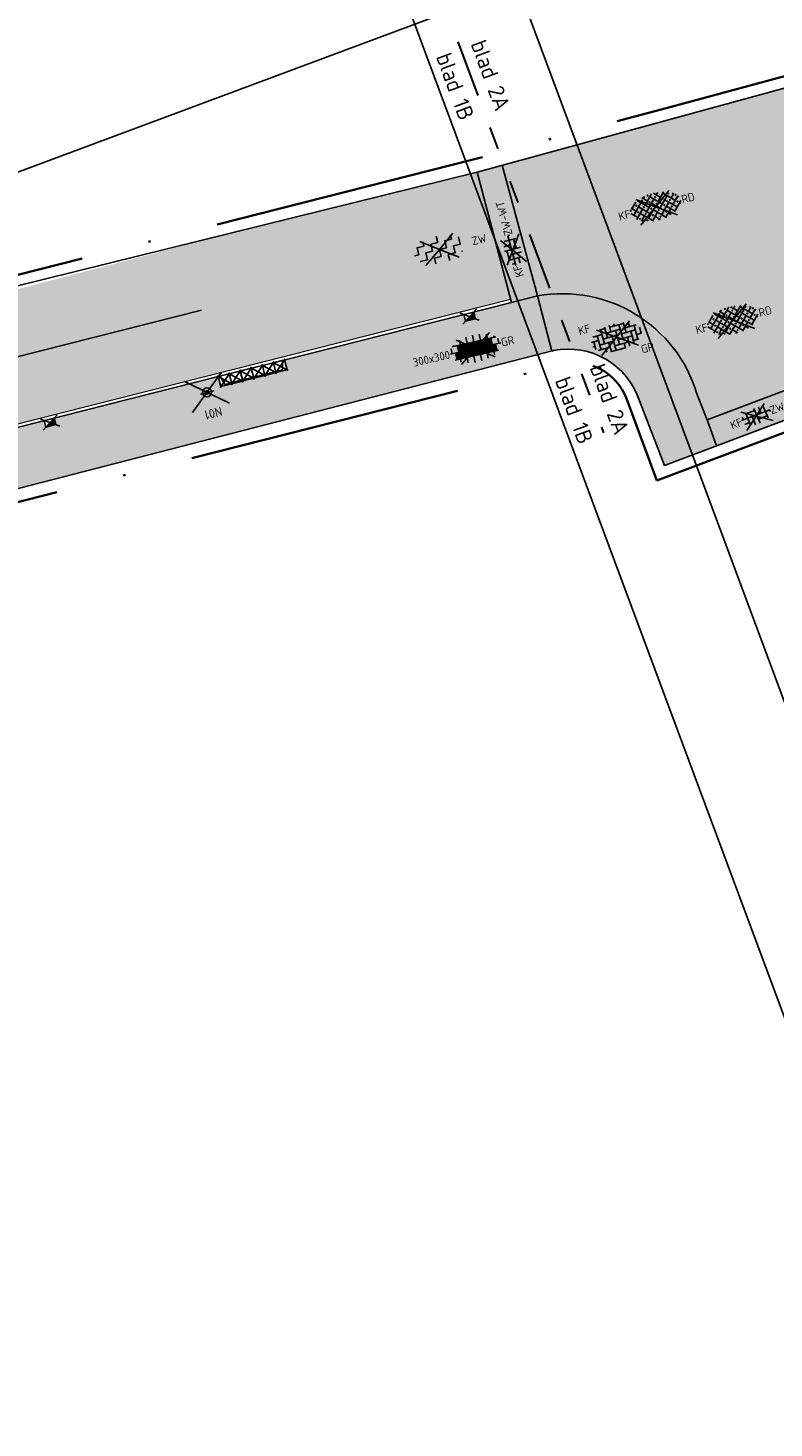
# Model space of a CAD drawing. Header units: metres. Extents: x 132493 to 135358, y 502695 to 503216.
# Tile 23 of 37: x 132799 to 132831, y 502888 to 502950. Entities that reach past the tile are written whole.
import ezdxf
from ezdxf.enums import TextEntityAlignment as Align

# ---------------------------------------------------------------- set-up
doc = ezdxf.new("R2010")
doc.units = ezdxf.units.M
doc.linetypes.add('AL-TEKENBLADGRENS', pattern=[11.5, 2.5, -1.5, 1, -1.5, 1, -1.5, 2.5])
doc.linetypes.add('XX-PROJECTGRENS', pattern=[18, 12, -3, 0, -3])
doc.layers.get('Defpoints').update_dxf_attribs({"color": 3})
for name, color, linetype, lineweight, plot in [('ARC- frezen asfalt zwart', 174, 'Continuous', 35, False), ('ARC-opbreken bss kf bv taludmarkering', 140, 'Continuous', 20, False), ('ARC-opbreken sbs kf kv rood', 40, 'Continuous', 20, False)]:
    doc.layers.add(name, color=color, linetype=linetype, lineweight=lineweight, plot=plot)
doc.layers.add('ARC-opbreken betontegel 300x300 lv', color=51, linetype='Continuous', plot=False)
doc.layers.add('ARC-opbreken bss kf ev grijs', color=30, linetype='Continuous', plot=False)
for name, color, linetype, lineweight in [('B-WE-VH-KANTVERHARDING-G', 2, 'Continuous', 25), ('N-WE-KG-GRENS_WERKGRENS-G', 5, 'XX-PROJECTGRENS', 35), ('V-WE-IE-MEUBILAIR_WEGMEUBILAIR-S', 7, 'Continuous', 25), ('V-WE-RI-KOLK-S', 7, 'Continuous', 25), ('V-WE-VH-GOOT_TEGEL-G', 170, 'Continuous', 18), ('V-WE-VH-KANTOPSLUITING_ELEMENT_INRIT-S', 2, 'Continuous', 25), ('V-WE-VH-KANTOPSLUITING_OPSLUITBAND_60X150-G', 32, 'VH-OPSLUITBAND_60X150-V', 25), ('V-WE-VH-KANTOPSLUITING_TROTTOIRBAND_130 150-G', 210, 'VH-TROTTOIRBAND_130-150-V', 25), ('V-WE-VH-VERHARDING_ASFALT-S', 2, 'Continuous', 25), ('V-WE-VH-VERHARDING_BETONSTRAATSTEEN-S', 2, 'Continuous', 25), ('V-WE-VH-VERHARDING_BETONSTRAATSTEEN_ELLEBOOG-S', 2, 'Continuous', 25), ('V-WE-VH-VERHARDING_STRAATBAKSTEEN_KEPER-S', 2, 'Continuous', 25), ('V-WE-VH-VERHARDING_TEGEL-S', 2, 'Continuous', 25), ('X-XX-AL-TEKENBLADGRENS-GD', 7, 'AL-TEKENBLADGRENS', 30), ('X-XX-AL-TEKENBLADGRENS-T35', 2, 'Continuous', 35)]:
    doc.layers.add(name, color=color, linetype=linetype, lineweight=lineweight)
doc.styles.add('NLCS-ISO', font='NLCS-ISO.ttf')
doc.styles.add('NLCS-ISO-M200-T35', font='NLCS-ISO.ttf', dxfattribs={"height": 0.7000000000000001})
doc.linetypes.add('VH-OPSLUITBAND_60X150-V', pattern='A,4,-2,2,-2,2,[24,NLCS.SHX,S=1,R=0,X=0,Y=0],2,-2,2,-2', length=20)
doc.linetypes.add('VH-TROTTOIRBAND_130-150-V', pattern='A,2.5,[24,NLCS.SHX,S=1,R=0,X=0,Y=0],2.5,-2,2,-2,2,-2', length=15)

# ---------------------------------------------------------------- blocks, each defined once
blk = doc.blocks.new('V-SVH-ASFALT_FREESVAK-SO')
at = {"ltscale": 0.1}
for p, q in [((-0.02678365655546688, 0.009966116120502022), (-3.797807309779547, -2.704964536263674)), ((-0.02678365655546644, 0.009966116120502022), (-3.772154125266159, 2.706427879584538)), ((-0.02678365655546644, 0.009966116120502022), (3.71858681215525, 2.706427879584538)), ((-0.026783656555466, 0.009966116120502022), (3.74423999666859, -2.704964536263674))]:
    blk.add_line(p, q, dxfattribs=at)
at = {"flags": 128}
for points in [[(-3.124999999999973, 2.498892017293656), (-3.125, 1.5625), (-4.687500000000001, 1.5625), (-4.687499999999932, 0), (-5.650000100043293, 0)], [(-2.943449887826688e-07, 3), (6.989964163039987e-14, 1.5625), (-1.5625, 1.5625), (-1.562499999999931, 0), (-3.125, 0), (-3.124999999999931, -1.5625), (-4.687499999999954, -1.5625), (-4.687499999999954, -1.5625), (-4.687499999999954, -1.672369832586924)], [(3.125000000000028, 2.497405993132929), (3.125000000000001, 1.5625), (1.5625, 1.5625), (1.562500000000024, 0), (0, 0), (6.989964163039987e-14, -1.5625), (-1.562499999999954, -1.5625), (-1.562499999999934, -2.881821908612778)], [(4.821866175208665, 1.5625), (4.687500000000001, 1.5625), (4.68750000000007, 0), (3.125000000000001, 0), (3.125000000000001, -1.5625), (1.5625, -1.5625), (1.562500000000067, -2.882459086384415)], [(4.821866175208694, -1.5625), (4.687500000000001, -1.5625), (4.68750000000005, -1.673827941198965)]]:
    blk.add_lwpolyline(points, dxfattribs=at)
at = {"style": 'NLCS-ISO'}
blk.add_attdef('KLEUR', text='', height=1.800000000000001, dxfattribs=at).set_placement((7.299061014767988, -0.02440218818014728), align=Align.MIDDLE_LEFT)
blk = doc.blocks.new('V-SIE-WEG_VERKEERSBORD_PAAL')
at = {"color": 0}
for p, q in [((-0.8357470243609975, -0.7012750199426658), (0.8357470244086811, 0.7012750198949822)), ((0.8357470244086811, -0.7012750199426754), (-0.8357470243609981, 0.7012750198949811))]:
    blk.add_line(p, q, dxfattribs=at)
blk.add_line((-0.2999998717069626, 0.0002770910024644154), (0.2999998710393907, -0.0002770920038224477))
for radius in [0.1999999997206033, 0.07454196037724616]:
    blk.add_circle((2.384185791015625e-11, -2.384185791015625e-11), radius)
at = {"style": 'NLCS-ISO'}
blk.add_attdef('VERKEERSBORD', (0.2003657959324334, 0.2017319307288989), '', height=0.3999999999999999, dxfattribs=at)
blk = doc.blocks.new('V-SVH-TEGEL_300X300_DIK_LINT-SO')
h = blk.add_hatch(color=254)
h.dxf.hatch_style = 1
h.paths.add_polyline_path([(-3, 0), (-4.5, 8.881784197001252e-16), (-4.500000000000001, -1.5), (-3.000000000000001, -1.5)])
h = blk.add_hatch(color=254)
h.dxf.hatch_style = 1
h.paths.add_polyline_path([(-2.25, 1.5), (-3.75, 1.5), (-3.75, 8.881784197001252e-16), (-3, 0), (-2.25, 0)])
h = blk.add_hatch(color=254)
h.dxf.hatch_style = 1
h.paths.add_polyline_path([(-1.5, 0), (-3, 0), (-3.000000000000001, -1.5), (-1.5, -1.5)])
h = blk.add_hatch(color=254)
h.dxf.hatch_style = 1
h.paths.add_polyline_path([(-0.75, 1.5), (-2.25, 1.5), (-2.25, 0), (-1.5, 0), (-0.7499999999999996, 0)])
h = blk.add_hatch(color=254)
h.dxf.hatch_style = 1
h.paths.add_polyline_path([(0, 0), (-1.5, 0), (-1.5, -1.5), (0, -1.5)])
h = blk.add_hatch(color=254)
h.dxf.hatch_style = 1
h.paths.add_polyline_path([(0.75, 1.5), (-0.7500000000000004, 1.5), (-0.7499999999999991, 0), (0, 0), (0.75, 0)])
h = blk.add_hatch(color=254)
h.dxf.hatch_style = 1
h.paths.add_polyline_path([(1.5, 0), (0, 0), (0, -1.5), (1.5, -1.500000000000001)])
h = blk.add_hatch(color=254)
h.dxf.hatch_style = 1
h.paths.add_polyline_path([(2.25, 1.499999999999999), (0.75, 1.5), (0.7500000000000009, 0), (1.5, 0), (2.249999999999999, 0)])
h = blk.add_hatch(color=254)
h.dxf.hatch_style = 1
h.paths.add_polyline_path([(2.999999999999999, -8.881784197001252e-16), (1.500000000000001, 0), (1.500000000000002, -1.500000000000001), (2.999999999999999, -1.500000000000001)])
h = blk.add_hatch(color=254)
h.dxf.hatch_style = 1
h.paths.add_polyline_path([(3.749999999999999, 1.5), (2.25, 1.5), (2.249999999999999, 0), (2.999999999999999, -8.881784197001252e-16), (3.749999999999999, -8.881784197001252e-16)])
h = blk.add_hatch(color=254)
h.dxf.hatch_style = 1
h.paths.add_polyline_path([(4.5, -8.881784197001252e-16), (2.999999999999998, 0), (2.999999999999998, -1.500000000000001), (4.499999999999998, -1.500000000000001)])
for p, q in [((-5.658165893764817, 8.881784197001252e-16), (5.658165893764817, -8.881784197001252e-16)), ((-5.25, 1.108649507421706), (-5.25, -4.440892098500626e-15)), ((-4.885117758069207, 1.500000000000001), (4.885117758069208, 1.499999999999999)), ((-4.5, 1.802158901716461), (-4.5, 1.499999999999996)), ((-3.75, 1.499999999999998), (-3.75, -1.77635683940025e-15)), ((-3, 2.520600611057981), (-3, 1.499999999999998)), ((-2.25, 1.5), (-2.25, 0)), ((-1.5, 2.866499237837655), (-1.5, 1.5)), ((-1.5, 0), (-1.5, -1.5)), ((-0.7499999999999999, 1.500000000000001), (-0.7500000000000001, 8.881784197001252e-16)), ((5.460890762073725e-16, 2.972868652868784), (2.755364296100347e-16, 1.5)), ((0, 8.881784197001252e-16), (-2.755364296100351e-16, -1.5)), ((0.7500000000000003, 1.5), (0.7500000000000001, 0)), ((1.500000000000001, 2.866499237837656), (1.5, 1.499999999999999)), ((2.25, 1.5), (2.25, 8.881784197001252e-16)), ((2.999999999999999, 2.520600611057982), (2.999999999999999, 1.499999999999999)), ((3.749999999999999, 1.5), (3.749999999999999, 8.881784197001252e-16)), ((4.499999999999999, 1.802158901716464), (4.499999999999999, 1.499999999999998)), ((5.249999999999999, 1.10864950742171), (5.249999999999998, 0)), ((-4.885117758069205, -1.5), (4.885117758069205, -1.500000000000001)), ((-4.5, -4.440892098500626e-15), (-4.500000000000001, -1.500000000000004)), ((-3.750000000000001, -1.500000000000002), (-3.750000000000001, -2.226181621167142)), ((-3, -1.77635683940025e-15), (-3.000000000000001, -1.500000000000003)), ((-2.25, -1.5), (-2.25, -2.727710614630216)), ((-0.7500000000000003, -1.499999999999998), (-0.7500000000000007, -2.946636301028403)), ((0.7499999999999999, -1.500000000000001), (0.7499999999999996, -2.946636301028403)), ((1.5, -1.77635683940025e-15), (1.5, -1.500000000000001)), ((2.25, -1.5), (2.25, -2.727710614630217)), ((2.999999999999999, -1.77635683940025e-15), (2.999999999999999, -1.500000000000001)), ((3.749999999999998, -1.5), (3.749999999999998, -2.226181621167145)), ((4.499999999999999, -1.77635683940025e-15), (4.499999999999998, -1.500000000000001))]:
    blk.add_line(p, q)
at = {"ltscale": 0.1}
for p, q in [((-4.440892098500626e-16, 1.047772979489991e-15), (-3.77102365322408, -2.714930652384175)), ((0, 1.047772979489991e-15), (-3.745370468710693, 2.696461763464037)), ((0, 8.881784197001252e-16), (3.745370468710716, 2.696461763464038)), ((4.440892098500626e-16, 8.881784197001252e-16), (3.771023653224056, -2.714930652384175))]:
    blk.add_line(p, q, dxfattribs=at)
at = {"style": 'NLCS-ISO'}
blk.add_attdef('FORMAAT', text='', height=1.8, dxfattribs=at).set_placement((-5.758165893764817, 8.881784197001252e-16), align=Align.MIDDLE_RIGHT)
blk.add_attdef('KLEUR', text='', height=1.8, dxfattribs=at).set_placement((5.758165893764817, -8.881784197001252e-16), align=Align.MIDDLE_LEFT)
at = {"style": 'NLCS-ISO', "flags": 1}
blk.add_attdef('FUNCTIE', text='', height=1.8, dxfattribs=at).set_placement((0.1159930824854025, -3.584775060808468), align=Align.MIDDLE_CENTER)
blk = doc.blocks.new('V-SVH-INRITELEMENT_130 150_180X450X500_LINKS')
for p, q in [((-0.54, 0.49), (0.04000000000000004, -0.04)), ((0.04, 0.49), (-0.54, -0.03999999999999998)), ((-0.3, 0.4000000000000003), (-0.405263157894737, 0)), ((0, 0.4000000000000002), (-0.3, 0.4000000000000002))]:
    blk.add_line(p, q)
blk.add_lwpolyline([(-0.5, 0), (0, 0), (0, 0.45), (-0.5, 0.45)], close=True)
blk = doc.blocks.new('V-SVH-INRITELEMENT_130 150_180X450X500_MIDDEN')
for p, q in [((-0.04, 0.4900000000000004), (0.54, -0.04000000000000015)), ((0.54, 0.4900000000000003), (-0.04, -0.04)), ((0, 0.4000000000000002), (0.5, 0.4000000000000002))]:
    blk.add_line(p, q)
blk.add_lwpolyline([(0, 0), (0, 0.4500000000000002), (0.5, 0.4500000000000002), (0.5, 0)], close=True)
blk = doc.blocks.new('V-SVH-INRITELEMENT_130 150_180X450X500_RECHTS')
for p, q in [((-0.04, 0.49), (0.54, -0.04000000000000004)), ((0.54, 0.49), (-0.04, -0.03999999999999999)), ((0, 0.4000000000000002), (0.3, 0.4000000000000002)), ((0.3, 0.4000000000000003), (0.405263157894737, 0))]:
    blk.add_line(p, q)
blk.add_lwpolyline([(0, 0), (0, 0.45), (0.5, 0.45), (0.5, 0)], close=True)
blk = doc.blocks.new('V-SRI-KOLK_TROTTOIR-SO')
blk.add_hatch(color=256).paths.add_polyline_path([(1.12499999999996, 0.7499999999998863), (-1.124999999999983, 0.7499999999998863), (-1.124999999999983, -0.7499999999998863)])
at = {"ltscale": 0.1}
for p, q in [((-1.875000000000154, 1.25), (1.875000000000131, -1.25)), ((1.875000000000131, 1.25), (-1.875000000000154, -1.25))]:
    blk.add_line(p, q, dxfattribs=at)
blk.add_line((-1.124999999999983, -0.7499999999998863), (1.12499999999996, 0.7499999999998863))
at = {"flags": 128}
blk.add_lwpolyline([(-1.124999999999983, -0.7499999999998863), (1.12499999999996, -0.7499999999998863), (1.12499999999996, 0.7499999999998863), (-1.124999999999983, 0.7499999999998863)], close=True, dxfattribs=at)
blk = doc.blocks.new('V-SVH-BSS_KEIFORMAAT_ELLEBOOG-SO')
at = {"ltscale": 0.1}
for p, q in [((-5.610382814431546, 0.3855414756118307), (-3.971609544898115, 0.3855414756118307)), ((-5.02160954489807, 0.3855414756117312), (-5.02160954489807, -1.36993364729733)), ((-4.954776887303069, 1.435541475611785), (-2.92160954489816, 1.435541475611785)), ((0, 0), (-4.171838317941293, -3.003495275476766)), ((-3.971609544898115, 1.435541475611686), (-3.971609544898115, -1.71445852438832)), ((4.440892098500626e-16, 0), (-3.727942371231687, 2.683914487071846)), ((-3.104154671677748, 2.485541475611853), (-1.871609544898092, 2.485541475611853)), ((-2.92160954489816, 2.48554147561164), (-2.92160954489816, -0.6644585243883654)), ((-2.92160954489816, 0.3855414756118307), (0.2283904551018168, 0.3855414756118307)), ((-1.871609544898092, 2.805519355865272), (-1.871609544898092, 0.3855414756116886)), ((-1.871609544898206, 1.435541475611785), (1.278390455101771, 1.435541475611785)), ((-0.8216095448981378, 2.941359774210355), (-0.8216095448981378, 1.435541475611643)), ((-0.8216095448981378, 2.485541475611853), (2.32839045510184, 2.485541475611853)), ((-0.8216095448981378, 0.385541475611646), (-0.8216095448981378, -2.76445852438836)), ((4.440892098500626e-16, -1.665334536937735e-16), (3.727942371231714, 2.683914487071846)), ((0.2283904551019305, 2.970445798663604), (0.2283904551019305, 2.485541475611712)), ((0.2283904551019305, 1.435541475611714), (0.2283904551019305, -1.714458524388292)), ((1.278390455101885, 2.485541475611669), (1.278390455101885, -0.664458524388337)), ((1.278390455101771, 0.3855414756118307), (4.428390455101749, 0.3855414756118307)), ((2.32839045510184, 2.709488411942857), (2.32839045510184, 0.3855414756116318)), ((2.328390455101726, 1.435541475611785), (4.954776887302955, 1.435541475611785)), ((3.378390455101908, 2.384775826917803), (3.378390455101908, 1.4355414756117)), ((3.378390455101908, 0.3855414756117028), (3.378390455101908, -2.384775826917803)), ((4.428390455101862, 1.435541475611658), (4.428390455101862, -1.714458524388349)), ((5.47839045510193, 0.7434310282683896), (5.47839045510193, -0.6644585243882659)), ((5.478390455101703, 0.3855414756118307), (5.610382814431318, 0.3855414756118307)), ((-5.515026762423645, -0.6644585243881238), (-5.02160954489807, -0.6644585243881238)), ((-4.622465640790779, -1.714458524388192), (-1.871609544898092, -1.714458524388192)), ((-3.971609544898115, -0.6644585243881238), (-0.8216095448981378, -0.6644585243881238)), ((-2.92160954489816, -1.714458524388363), (-2.92160954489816, -2.545893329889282)), ((-1.871609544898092, -0.6644585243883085), (-1.871609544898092, -2.805519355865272)), ((-1.871609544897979, -2.764458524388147), (1.278390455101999, -2.764458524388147)), ((-0.8216095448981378, -1.714458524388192), (2.32839045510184, -1.714458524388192)), ((8.881784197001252e-16, -1.665334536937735e-16), (4.171838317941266, -3.003495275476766)), ((0.2283904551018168, -0.6644585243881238), (3.378390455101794, -0.6644585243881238)), ((0.2283904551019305, -2.764458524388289), (0.2283904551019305, -2.970445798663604)), ((1.278390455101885, -1.714458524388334), (1.278390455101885, -2.895995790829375)), ((2.32839045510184, -0.6644585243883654), (2.32839045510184, -2.709488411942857)), ((3.378390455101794, -1.714458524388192), (4.622465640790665, -1.714458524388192)), ((4.428390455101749, -0.6644585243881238), (5.515026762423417, -0.6644585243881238))]:
    blk.add_line(p, q, dxfattribs=at)
at = {"style": 'NLCS-ISO'}
blk.add_attdef('FORMAAT', text='', height=1.8, dxfattribs=at).set_placement((-5.710382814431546, -4.440892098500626e-15), align=Align.MIDDLE_RIGHT)
blk.add_attdef('KLEUR', text='', height=1.8, dxfattribs=at).set_placement((5.710382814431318, 0), align=Align.MIDDLE_LEFT)
at = {"style": 'NLCS-ISO', "flags": 1}
blk.add_attdef('FUNCTIE', text='', height=1.8, dxfattribs=at).set_placement((0.1159930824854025, -3.584775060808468), align=Align.MIDDLE_CENTER)
blk = doc.blocks.new('V-SVH-SBS_KEIFORMAAT_KEPER-SO')
at = {"ltscale": 0.1}
for p, q in [((-5.658132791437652, 0.01016907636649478), (-4.378087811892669, -1.269875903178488)), ((-5.259365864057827, 1.096326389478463), (-4.378087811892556, 0.2150483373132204)), ((-5.120549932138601, 0.9575104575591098), (-3.948981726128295, 2.129078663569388)), ((-5.120549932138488, -0.5274137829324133), (-2.893163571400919, 1.699972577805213)), ((-4.735379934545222, -1.627168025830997), (-2.893163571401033, 0.2150483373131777)), ((-4.488306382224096, 1.81019114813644), (-4.378087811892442, 1.699972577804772)), ((0, 0), (-4.171838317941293, -3.003495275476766)), ((4.440892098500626e-16, 0), (-3.727942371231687, 2.683914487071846)), ((-3.635625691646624, 0.9575104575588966), (-1.408239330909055, -1.269875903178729)), ((-3.520521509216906, 2.327330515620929), (-1.408239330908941, 0.2150483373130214)), ((-2.400361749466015, 2.692094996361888), (-1.408239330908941, 1.699972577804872)), ((-2.150701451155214, 0.957510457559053), (-0.1362047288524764, 2.972007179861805)), ((-2.150701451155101, 2.442434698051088), (-1.769360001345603, 2.823776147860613)), ((-2.150701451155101, -0.5274137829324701), (0.07668490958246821, 1.699972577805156)), ((-2.150701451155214, -2.012338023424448), (0.07668490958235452, 0.2150483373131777)), ((-0.6657772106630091, 2.44243469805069), (1.56160915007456, 0.2150483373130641)), ((-0.6657772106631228, 0.9575104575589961), (1.561609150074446, -1.26987590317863)), ((4.440892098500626e-16, -1.665334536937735e-16), (3.727942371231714, 2.683914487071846)), ((0.2926933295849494, 2.968888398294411), (1.561609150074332, 1.699972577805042)), ((0.8191470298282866, 2.442434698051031), (1.273324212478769, 2.896611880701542)), ((0.8191470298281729, 0.957510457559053), (2.522678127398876, 2.661041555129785)), ((0.8191470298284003, -0.5274137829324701), (3.046533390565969, 1.699972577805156)), ((0.8191470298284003, -2.01233802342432), (3.046533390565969, 0.2150483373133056)), ((2.304071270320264, 2.442434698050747), (4.531457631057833, 0.2150483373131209)), ((2.304071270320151, 0.9575104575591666), (4.531457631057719, -1.269875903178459)), ((3.788995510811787, 0.9575104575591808), (4.578330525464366, 1.746845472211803)), ((3.788995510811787, -0.5274137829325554), (5.323567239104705, 1.00715794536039)), ((4.297843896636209, 1.933586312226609), (4.531457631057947, 1.699972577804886)), ((5.273919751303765, 0.9575104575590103), (5.468845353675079, 0.7625848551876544)), ((-3.817546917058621, -2.194259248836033), (-2.893163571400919, -1.269875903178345)), ((-3.635625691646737, -0.5274137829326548), (-1.408239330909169, -2.754800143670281)), ((-3.635625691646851, -2.012338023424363), (-3.194073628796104, -2.453890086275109)), ((-1.517408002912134, -2.863968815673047), (0.0766849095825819, -1.269875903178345)), ((-0.6657772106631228, -0.5274137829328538), (1.561609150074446, -2.754800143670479)), ((-0.6657772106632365, -2.012338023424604), (0.2908238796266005, -2.968939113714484)), ((-0.1404673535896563, -2.971952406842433), (0.0766849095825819, -2.754800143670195)), ((8.881784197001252e-16, -1.665334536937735e-16), (4.171838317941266, -3.003495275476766)), ((1.441657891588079, -2.874751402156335), (3.046533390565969, -1.269875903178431)), ((2.304071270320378, -0.5274137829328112), (3.920312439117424, -2.143654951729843)), ((2.304071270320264, -2.012338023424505), (2.857603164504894, -2.565869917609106)), ((3.788995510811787, -2.012338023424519), (5.650918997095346, -0.1504145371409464)), ((5.273919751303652, -0.5274137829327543), (5.482181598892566, -0.7356756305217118))]:
    blk.add_line(p, q, dxfattribs=at)
for centre in [(-5.491780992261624, 0.586279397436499), (-4.006856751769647, 1.32874151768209), (-2.52193251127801, 2.071203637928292), (-2.521932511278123, 0.5862793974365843), (-1.037008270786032, 2.813665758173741), (-1.037008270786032, 1.328741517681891), (0.4479159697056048, 2.071203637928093), (0.4479159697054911, 0.5862793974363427), (1.932840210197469, 1.328741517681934), (3.417764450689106, 2.071203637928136), (3.417764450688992, 0.5862793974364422), (4.927512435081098, 1.353565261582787), (-4.00685675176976, -0.1561827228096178), (-4.00685675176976, -1.641106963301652), (-2.521932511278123, -0.8986448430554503), (-2.521932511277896, -2.383569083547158), (-1.037008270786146, -0.1561827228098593), (-1.037008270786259, -1.641106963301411), (0.4479159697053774, -0.8986448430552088), (0.4479159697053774, -2.383569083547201), (1.932840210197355, -0.1561827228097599), (1.932840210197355, -1.64110696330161), (3.417764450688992, -0.8986448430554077), (4.902688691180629, -0.1561827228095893)]:
    blk.add_circle(centre, 0.08813061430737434, dxfattribs=at)
at = {"style": 'NLCS-ISO'}
blk.add_attdef('FORMAAT', text='', height=1.8, dxfattribs=at).set_placement((-5.758132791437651, -4.440892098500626e-15), align=Align.MIDDLE_RIGHT)
blk.add_attdef('KLEUR', text='', height=1.8, dxfattribs=at).set_placement((5.90133353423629, 0), align=Align.MIDDLE_LEFT)
at = {"style": 'NLCS-ISO', "flags": 1}
blk.add_attdef('FUNCTIE', text='', height=1.8, dxfattribs=at).set_placement((0.1159930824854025, -3.584775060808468), align=Align.MIDDLE_CENTER)
blk = doc.blocks.new('V-SVH-BSS_KEIFORMAAT_BLOK_01_KL-SO')
for p, q in [((-3.365707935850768, 0.2355414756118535), (3.36570793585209, 0.2355414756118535)), ((-2.921609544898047, 0.2355414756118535), (-2.921609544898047, 0.9167434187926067)), ((3.33066907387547e-16, -1.215633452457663e-16), (-2.795956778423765, 2.012935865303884)), ((-1.871609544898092, -1.501752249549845), (-1.871609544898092, 1.501752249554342)), ((-1.871609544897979, 1.285541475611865), (0.2283904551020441, 1.285541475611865)), ((-0.8216095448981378, -1.746491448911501), (-0.8216095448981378, 0.2355414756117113)), ((3.33066907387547e-16, -2.464634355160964e-16), (2.795956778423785, 2.012935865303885)), ((0.2283904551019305, -1.795922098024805), (0.2283904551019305, 1.795922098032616)), ((1.278390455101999, 0.2355414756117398), (1.278390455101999, 1.66750448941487)), ((2.328390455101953, -1.309937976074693), (2.328390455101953, 1.309937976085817)), ((2.328390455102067, 1.285541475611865), (2.376267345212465, 1.285541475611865)), ((3.378390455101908, -0.1772992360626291), (3.378390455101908, 0.1772992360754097)), ((0, -1.215633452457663e-16), (-3.12887873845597, -2.252621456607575)), ((-3.027490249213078, -0.8144585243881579), (-1.871609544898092, -0.8144585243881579)), ((6.661338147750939e-16, -2.464634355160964e-16), (3.12887873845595, -2.252621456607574)), ((0.2283904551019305, -0.8144585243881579), (2.328390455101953, -0.8144585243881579))]:
    blk.add_line(p, q)
at = {"style": 'NLCS-ISO'}
blk.add_attdef('FORMAAT', text='', height=1.8, dxfattribs=at).set_placement((-3.39489953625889, -4.365574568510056e-15), align=Align.MIDDLE_RIGHT)
blk.add_attdef('KLEUR', text='', height=1.8, dxfattribs=at).set_placement((3.39489953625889, 0), align=Align.MIDDLE_LEFT)
at = {"style": 'NLCS-ISO', "flags": 1}
blk.add_attdef('FUNCTIE', text='', height=1.8, dxfattribs=at).set_placement((0.1159930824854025, -3.584775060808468), align=Align.MIDDLE_CENTER)

msp = doc.modelspace()

# ---------------------------------------------------------------- hatches: boundary and pattern name
at = {"layer": 'ARC- frezen asfalt zwart', "transparency": 33554559}
h = msp.add_hatch(color=256, dxfattribs=at)
h.dxf.hatch_style = 1
edge = h.paths.add_edge_path()
edge.add_line((132766.1196679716, 502920.6179594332), (132770.6713856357, 502917.2338346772))
edge.add_arc((132801.8112897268, 502891.278839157), 40.53832038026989, 130.7427622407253, 140.1889180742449, ccw=False)
edge.add_arc((132801.8112897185, 502891.2788391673), 40.5383203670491, 119.69052970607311, 130.742762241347, ccw=False)
edge.add_line((132781.7320480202, 502926.4950211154), (132788.2896155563, 502929.3610886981))
edge.add_arc((132814.8076285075, 502859.7529329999), 74.48825646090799, 105.34803197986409, 110.8549039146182, ccw=False)
edge.add_line((132795.0919604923, 502931.5846306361), (132801.666659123, 502933.2453275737))
edge.add_line((132801.666659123, 502933.2453275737), (132819.6452290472, 502937.7846680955))
edge.add_line((132819.6452290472, 502937.7846680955), (132818.1720974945, 502943.344877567))
edge.add_line((132818.1720974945, 502943.344877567), (132808.0448248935, 502940.8438791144))
edge.add_line((132808.0448248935, 502940.8438791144), (132797.9550686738, 502938.197648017))
edge.add_line((132797.9550686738, 502938.197648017), (132795.7104322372, 502937.6178153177))
edge.add_line((132795.7104322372, 502937.6178153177), (132793.4657958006, 502937.0379826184))
edge.add_arc((132802.9756306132, 502890.2188591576), 47.77517430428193, 101.4816391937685, 125.4987862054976)
edge.add_arc((132802.9756306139, 502890.2188591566), 47.7751743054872, 125.4987862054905, 134.9119216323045)
edge.add_arc((132802.9756306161, 502890.2188591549), 47.77517430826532, 134.9119216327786, 140.483908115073)
at = {"layer": 'ARC-opbreken betontegel 300x300 lv', "transparency": 33554559}
h = msp.add_hatch(color=256, dxfattribs=at)
h.dxf.hatch_style = 1
edge = h.paths.add_edge_path()
edge.add_line((132767.6122244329, 502907.692478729), (132765.4511401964, 502903.9980083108))
edge.add_line((132765.4511401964, 502903.9980083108), (132763.161856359, 502905.1410838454))
edge.add_line((132763.161856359, 502905.1410838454), (132764.6687617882, 502907.7394691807))
edge.add_line((132764.6687617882, 502907.7394691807), (132766.2318702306, 502910.4399909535))
edge.add_line((132766.2318702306, 502910.4399909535), (132766.4936537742, 502910.2881724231))
edge.add_line((132766.4936537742, 502910.2881724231), (132766.7213815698, 502910.6808477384))
edge.add_line((132766.7213815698, 502910.6808477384), (132766.4618653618, 502910.831351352))
edge.add_line((132766.4618653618, 502910.831351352), (132766.9134413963, 502911.6100123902))
edge.add_line((132766.9134413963, 502911.6100123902), (132768.6689137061, 502914.3612860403))
edge.add_arc((132801.8112802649, 502891.2788487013), 40.3883073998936, 140.1770939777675, 145.1442099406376, ccw=False)
edge.add_arc((132801.8112802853, 502891.2788486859), 40.38830742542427, 134.7402125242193, 140.1770939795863, ccw=False)
edge.add_arc((132801.8112802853, 502891.2788486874), 40.38830742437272, 124.23793728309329, 134.7402125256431, ccw=False)
edge.add_line((132779.0875709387, 502924.6681944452), (132779.2546262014, 502924.4197655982))
edge.add_line((132779.2546262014, 502924.4197655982), (132779.6295313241, 502924.6718694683))
edge.add_line((132779.6295313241, 502924.6718694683), (132779.4609943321, 502924.9193019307))
edge.add_arc((132801.8112803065, 502891.2788486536), 40.38830746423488, 119.70511395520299, 123.59955365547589, ccw=False)
edge.add_line((132781.7974120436, 502926.3596191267), (132783.9484133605, 502927.3476522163))
edge.add_arc((132820.2242559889, 502845.5377471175), 89.49188416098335, 110.85470841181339, 113.91327707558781, ccw=False)
edge.add_arc((132820.2242559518, 502845.5377472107), 89.4918840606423, 106.28061659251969, 110.8547084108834, ccw=False)
edge.add_line((132795.1359233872, 502931.4410235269), (132799.215281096, 502932.4719256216))
edge.add_line((132799.215281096, 502932.4719256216), (132799.2887839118, 502932.1810694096))
edge.add_line((132799.2887839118, 502932.1810694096), (132799.7250682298, 502932.2913236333))
edge.add_line((132799.7250682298, 502932.2913236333), (132799.651565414, 502932.5821798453))
edge.add_line((132799.651565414, 502932.5821798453), (132800.986687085, 502932.9184216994))
edge.add_line((132800.986687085, 502932.9184216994), (132806.8337914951, 502934.3948981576))
edge.add_line((132806.8337914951, 502934.3948981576), (132806.9437059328, 502933.9585281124))
edge.add_line((132806.9437059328, 502933.9585281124), (132809.8491802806, 502934.6903693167))
edge.add_line((132809.8491802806, 502934.6903693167), (132809.7392658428, 502935.1267393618))
edge.add_line((132809.7392658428, 502935.1267393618), (132814.7231882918, 502936.3870768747))
edge.add_line((132814.7231882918, 502936.3870768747), (132817.5934915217, 502937.1118678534))
edge.add_line((132817.5934915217, 502937.1118678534), (132817.6669401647, 502936.8209979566))
edge.add_line((132817.6669401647, 502936.8209979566), (132818.1032450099, 502936.931170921))
edge.add_line((132818.1032450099, 502936.931170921), (132818.0297963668, 502937.2220408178))
edge.add_line((132818.0297963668, 502937.2220408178), (132819.6836474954, 502937.6396609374))
edge.add_line((132819.6836474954, 502937.6396609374), (132820.8160815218, 502937.925616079))
edge.add_line((132820.8160815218, 502937.925616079), (132821.4435884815, 502935.5145394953))
edge.add_line((132821.4435884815, 502935.5145394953), (132808.4303855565, 502932.161862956))
edge.add_line((132808.4303855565, 502932.161862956), (132795.3457788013, 502928.7909229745))
edge.add_arc((132803.8865661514, 502888.8991363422), 40.79582931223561, 102.0845225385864, 122.1246658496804)
edge.add_arc((132803.8865661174, 502888.899136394), 40.79582925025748, 122.1246658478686, 125.2371697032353)
edge.add_arc((132803.8865661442, 502888.8991363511), 40.79582930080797, 125.2371696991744, 133.0714168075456)
edge.add_arc((132803.8865661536, 502888.8991363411), 40.79582931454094, 133.0714168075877, 136.7154216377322)
edge.add_arc((132803.8865661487, 502888.899136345), 40.79582930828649, 136.7154216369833, 148.3898168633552)
edge.add_line((132769.1434592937, 502910.2817511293), (132767.6122244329, 502907.692478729))
at = {"layer": 'ARC-opbreken bss kf bv taludmarkering', "transparency": 33554559}
h = msp.add_hatch(color=256, dxfattribs=at)
h.dxf.hatch_style = 1
h.paths.add_polyline_path([(132819.6836474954, 502937.6396609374), (132818.1720974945, 502943.344877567), (132819.2675767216, 502943.6571784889), (132820.8160815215, 502937.9256160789)])
h = msp.add_hatch(color=256, dxfattribs=at)
h.dxf.hatch_style = 1
h.paths.add_polyline_path([(132833.1233928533, 502933.0434624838), (132828.6696216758, 502931.3658836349), (132828.2549202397, 502932.4995630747), (132832.6924784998, 502934.1817383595)])
at = {"layer": 'ARC-opbreken bss kf ev grijs', "transparency": 33554559}
h = msp.add_hatch(color=256, dxfattribs=at)
h.dxf.hatch_style = 1
edge = h.paths.add_edge_path()
edge.add_line((132828.6560674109, 502931.4018425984), (132828.2550295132, 502932.499264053))
edge.add_line((132828.2550295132, 502932.499264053), (132827.806596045, 502933.6381119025))
edge.add_arc((132821.918626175, 502931.8806917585), 6.144649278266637, 16.61912359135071, 100.3366576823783)
edge.add_line((132820.8160815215, 502937.9256160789), (132821.4435872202, 502935.5145391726))
edge.add_arc((132822.1710491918, 502932.3212903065), 3.275063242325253, 18.045439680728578, 102.83366973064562, ccw=False)
edge.add_line((132825.2850158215, 502933.3358104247), (132826.4119758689, 502930.5155079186))
edge.add_line((132826.4119758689, 502930.5155079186), (132828.6560674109, 502931.4018425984))
at = {"layer": 'ARC-opbreken sbs kf kv rood', "transparency": 33554559}
h = msp.add_hatch(color=256, dxfattribs=at)
h.dxf.hatch_style = 1
edge = h.paths.add_edge_path()
edge.add_line((132832.687442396, 502934.1879578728), (132828.313096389, 502932.5215147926))
edge.add_line((132828.313096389, 502932.5215147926), (132827.806596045, 502933.6381119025))
edge.add_arc((132822.0226413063, 502932.0502820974), 5.997944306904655, 15.35085062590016, 101.604930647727)
edge.add_line((132820.8160815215, 502937.9256160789), (132819.2718485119, 502943.6457793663))
edge.add_line((132819.2718485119, 502943.6457793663), (132834.3399163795, 502947.7685386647))
edge.add_line((132834.3399163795, 502947.7685386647), (132836.0711251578, 502941.9791693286))
edge.add_arc((132838.9213350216, 502936.1109742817), 6.523757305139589, 115.9060632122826, 197.1438239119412)

# ---------------------------------------------------------------- linework, layer by layer
at = {"layer": 'B-WE-VH-KANTVERHARDING-G', "flags": 128}
for points in [[(132818.1720974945, 502943.344877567), (132797.9175522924, 502938.3428806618)], [(132819.6836474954, 502937.6396609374), (132818.1720974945, 502943.344877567)], [(132820.8160815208, 502937.9256160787), (132819.2686996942, 502943.6574986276)], [(132819.6836474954, 502937.6396609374), (132820.8160815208, 502937.9256160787)], [(132820.8160815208, 502937.9256160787), (132821.4436652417, 502935.5142393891)], [(132806.8374507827, 502934.3958198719), (132809.7627290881, 502935.134492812)], [(132828.2549202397, 502932.4995630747), (132832.687442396, 502934.1879578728)], [(132834.9482423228, 502933.7308190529), (132826.3791313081, 502930.5031365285)]]:
    msp.add_lwpolyline(points, dxfattribs=at)
for points in [[(132828.6696216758, 502931.3658836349), (132828.2549202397, 502932.4995630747), (132827.806596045, 502933.6381119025, 0.3824506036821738), (132820.8160815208, 502937.9256160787)], [(132821.4435884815, 502935.5145394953), (132821.5149923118, 502935.5328029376, -0.3807282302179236), (132825.2850158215, 502933.3358104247), (132826.3791313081, 502930.5031365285)]]:
    msp.add_lwpolyline(points, format="xyb", dxfattribs=at)
at = {"layer": 'Defpoints', "elevation": -7055.849716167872, "flags": 128}
for points in [[(132808.3211028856, 502968.9644726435), (132988.0592704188, 503035.9080699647), (133016.365452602, 502959.9082504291), (132836.6272850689, 502892.9646531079)], [(132859.0313564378, 502846.6053878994), (132679.2931960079, 502779.661793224), (132645.1458010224, 502871.3447987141), (132701.7776113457, 502892.4373532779), (132696.8511150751, 502905.6645990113), (132819.9574651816, 502951.5156391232)]]:
    msp.add_lwpolyline(points, close=True, dxfattribs=at)
at = {"layer": 'Defpoints', "flags": 128}
msp.add_lwpolyline([(132711.736393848, 502841.9120626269), (132719.0558769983, 502848.8018061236), (132723.1056526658, 502852.5914565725), (132726.5489221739, 502856.0902721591, 0.03274269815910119), (132734.7500839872, 502864.5881600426), (132743.3305121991, 502877.372658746), (132752.2819025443, 502892.4527729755), (132764.3211974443, 502913.120069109, -0.1331929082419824), (132780.4930901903, 502929.0687943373, -0.008795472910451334), (132794.2569133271, 502934.3132282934), (132806.102964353, 502937.3045188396)], format="xyb", dxfattribs=at)
at = {"layer": 'N-WE-KG-GRENS_WERKGRENS-G', "flags": 128}
msp.add_lwpolyline([(132714.2253158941, 502831.3904483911), (132712.7400949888, 502830.0161407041), (132714.1731425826, 502827.1052403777), (132719.4251604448, 502816.1866046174), (132713.9174027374, 502811.8229371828, 0.04161843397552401), (132718.6427681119, 502809.6287933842, 0.09745513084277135), (132725.8804583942, 502809.0646027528), (132725.8125626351, 502804.7527027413), (132725.6099385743, 502797.8086237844), (132725.1053925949, 502797.8233461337, -0.135959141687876), (132716.3704461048, 502797.1749889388), (132711.3572987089, 502798.4330373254), (132706.3933053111, 502799.6787505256), (132700.2689487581, 502800.2533693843, -0.009927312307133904), (132677.6423638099, 502796.2204368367), (132632.4775441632, 502780.0411305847), (132631.3302142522, 502779.1512723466), (132632.0502299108, 502777.5865491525), (132622.168617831, 502772.6569421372), (132620.9717571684, 502775.0561014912), (132620.4519287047, 502775.3022731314), (132554.7125988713, 502749.9192737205), (132553.5520077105, 502749.2593933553), (132548.0520104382, 502747.4137700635), (132545.4075692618, 502745.6198070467), (132545.4636435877, 502743.7122677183), (132548.2703150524, 502740.2041546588), (132546.1977120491, 502738.5524976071), (132547.2734198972, 502736.3736973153), (132545.773115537, 502735.6868012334), (132549.5112197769, 502726.1300581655), (132550.9953625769, 502723.075728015), (132548.6114247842, 502721.9184287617), (132542.8630033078, 502733.748541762), (132538.4003322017, 502731.5800659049), (132545.6203605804, 502716.6702314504), (132539.1543029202, 502713.582988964), (132538.3787504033, 502715.2073406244), (132538.8299591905, 502715.4227718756, 0.1258055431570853), (132540.8642619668, 502717.121495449), (132538.2229633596, 502722.5858758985), (132533.0917598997, 502720.1696919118), (132531.9897855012, 502722.4959291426), (132537.06849646, 502724.96466485), (132534.5651297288, 502730.1339482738), (132532.6554730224, 502734.0772605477), (132529.4452623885, 502740.761434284, 0.3885101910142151), (132526.4405938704, 502741.9752038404), (132517.3612774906, 502738.5866334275), (132516.3409391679, 502741.2473833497), (132514.3343546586, 502748.3721289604), (132518.7602017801, 502750.017851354), (132518.7078413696, 502750.1586643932), (132537.4658066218, 502757.1237498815), (132545.2267770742, 502760.1067389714), (132545.3430136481, 502759.9905023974), (132617.2179337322, 502787.5652962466, 0.0530358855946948), (132670.1520954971, 502814.1423324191), (132672.3265500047, 502817.6322222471), (132670.7549624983, 502818.6114352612), (132672.1943896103, 502820.9216431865), (132670.4513079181, 502822.0267407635), (132673.8028653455, 502827.2857703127), (132676.7105516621, 502830.3663762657), (132678.6356808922, 502831.8345226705), (132679.3636294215, 502829.7175962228), (132686.5403633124, 502831.996473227), (132685.8887513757, 502832.7922795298), (132687.7843656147, 502834.3444221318), (132685.8924956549, 502836.654941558, -0.03363462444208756), (132681.7567952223, 502842.4619635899), (132688.1466029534, 502846.9156222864), (132694.7811445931, 502837.3968314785), (132696.5537453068, 502838.8858371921), (132699.4390531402, 502838.5227991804), (132704.6475855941, 502843.3276917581), (132708.6928347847, 502846.9399721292), (132708.7889737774, 502849.3249708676), (132723.0757401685, 502862.504571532, 0.07308262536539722), (132734.9296173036, 502877.1697995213), (132757.8275011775, 502915.9053533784), (132758.6960745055, 502915.4095598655), (132759.1679985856, 502916.2078974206), (132760.3906122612, 502915.428677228), (132762.0341197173, 502915.8510020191, -0.02648883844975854), (132766.1507159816, 502921.6317261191), (132767.8034618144, 502923.534666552, -0.1483820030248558), (132790.4768695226, 502936.940914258), (132818.0074301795, 502943.8991565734), (132826.6721795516, 502946.2000181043), (132835.264211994, 502948.5399119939), (132853.030991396, 502954.7204042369), (132855.5430462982, 502955.5943731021), (132893.6670651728, 502969.9346445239), (132911.4250937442, 502976.5518217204), (132985.9372209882, 503003.554560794), (133023.5711726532, 503017.0704657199), (133037.4729290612, 503022.0417912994), (133036.8284805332, 503023.8357818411), (133048.3715800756, 503027.8953449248), (133048.97521697, 503026.1071146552), (133048.9911361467, 503026.1127395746), (133116.4164145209, 503049.9369461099), (133129.5936692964, 503053.9728422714), (133207.8773459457, 503083.0824674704), (133221.6020627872, 503088.229315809), (133252.5806296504, 503100.4096689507), (133277.3930948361, 503110.4427945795), (133306.0693888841, 503122.394261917), (133329.6915567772, 503132.1074622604), (133343.7506007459, 503138.2081911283), (133361.8374489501, 503145.7804018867), (133391.0475199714, 503157.4094206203), (133404.4047577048, 503161.7069303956), (133414.3680779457, 503164.4651842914), (133423.3375518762, 503166.665003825), (133422.7640556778, 503168.0921528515), (133426.0535146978, 503169.4217021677), (133426.8625576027, 503167.4200363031), (133431.5381101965, 503168.3037502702), (133432.8605034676, 503169.7050978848, -0.01252502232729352), (133446.1950836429, 503172.024689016), (133446.4274399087, 503171.1419565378), (133453.6951711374, 503172.4352029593), (133464.2441775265, 503174.5581261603), (133468.7507191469, 503175.6983460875), (133481.3466587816, 503179.8027244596), (133494.5838262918, 503184.5239476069), (133505.9859397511, 503189.2401041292), (133509.7453047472, 503190.5054281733), (133516.5469371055, 503192.9082903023), (133520.2490062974, 503182.1618742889), (133500.0104023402, 503174.4274569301), (133496.1304450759, 503172.7271114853), (133491.3793823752, 503168.1817010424), (133489.9685666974, 503172.1368100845, -0.001551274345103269), (133487.1674594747, 503171.1474206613, -0.02365583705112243), (133473.9172051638, 503167.2191786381, -0.09025762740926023), (133471.022142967, 503165.2937241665), (133449.108795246, 503158.5337313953), (133447.9712047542, 503161.9662686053), (133447.2343836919, 503162.6708405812, 0.0522661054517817), (133400.8006422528, 503151.1583812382), (133401.0319163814, 503146.3192967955), (133398.1815961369, 503145.8738086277), (133389.706913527, 503144.5492659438, 0.007004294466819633), (133353.8959263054, 503130.4761869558, 0.0005797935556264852), (133350.949471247, 503129.2663756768), (133350.4881779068, 503128.3037546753), (133331.4339915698, 503120.1368624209), (133318.7108270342, 503114.6835351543), (133316.0634265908, 503108.0857307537), (133308.6707664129, 503105.028186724), (133301.2143453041, 503108.4141632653), (133286.9959372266, 503102.611572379), (133286.8641141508, 503102.663705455), (133275.2480078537, 503097.9132657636), (133256.6406850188, 503090.2815487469), (133233.221242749, 503081.2590805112), (133231.4393499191, 503077.3620802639), (133227.6286606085, 503079.1045076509), (133217.6736325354, 503075.2692786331), (133153.4352097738, 503051.2787820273), (133140.9956119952, 503046.8551439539), (133135.5872467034, 503044.9842156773), (133134.6884052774, 503047.4809715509), (133133.4898386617, 503047.0494830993, 0.1102594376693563), (133115.8269476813, 503035.8476061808), (133100.7363959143, 503020.7744244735, 0.265135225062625), (133098.6401080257, 503013.1295457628), (133089.7072472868, 503009.9835794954, 0.2579390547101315), (133083.442742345, 503014.5278438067, 0.006082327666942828), (133083.2493027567, 503014.5493125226), (133077.9674409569, 503015.0705569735), (133061.9198871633, 503016.654221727, 0.1103685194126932), (133041.138442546, 503014.1171993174), (133025.6326239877, 503008.6090530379), (133021.6649358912, 503007.2559797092), (133021.3873068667, 503008.0323382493), (132937.6224978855, 502978.218195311), (132938.3614250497, 502976.2016140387), (132914.7767187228, 502967.5397454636), (132913.474181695, 502967.0613674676, 0.4150905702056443), (132911.7843959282, 502963.3955454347), (132912.5107056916, 502961.4360794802), (132902.7646982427, 502957.8062582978), (132902.241647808, 502959.2173635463, 0.414545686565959), (132897.8682955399, 502961.2223582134), (132896.4310291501, 502960.6877564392), (132859.0093786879, 502946.7684991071), (132839.9460323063, 502940.0107226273), (132837.1916569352, 502939.0343225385, 0.4190667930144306), (132835.1422824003, 502934.6408631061), (132835.5909846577, 502933.4386243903), (132826.0512460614, 502929.8453406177), (132824.7147034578, 502933.4345395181, 0.3826627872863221), (132821.8774908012, 502934.9238406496), (132821.6574329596, 502934.8682218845), (132792.8395207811, 502927.5846064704, 0.1999422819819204), (132770.1472463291, 502910.6100132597), (132769.1033134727, 502908.8440283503), (132764.3316825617, 502900.7720262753), (132764.8374316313, 502894.8777678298, -0.02378065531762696), (132742.3564131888, 502859.0920275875, -0.02528372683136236), (132736.3364398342, 502852.2821149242, -0.005570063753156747), (132713.8574613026, 502831.0580347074)], format="xyb", dxfattribs=at)
at = {"layer": 'V-WE-VH-GOOT_TEGEL-G', "flags": 128}
msp.add_lwpolyline([(132713.6898062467, 502839.8368084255), (132721.0062439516, 502846.7236852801), (132725.0958094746, 502850.5505698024), (132728.5249848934, 502854.0350639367, 0.03295677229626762), (132737.0289093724, 502862.869391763), (132745.7409545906, 502875.8499946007), (132754.7386394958, 502891.0080997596), (132766.7838291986, 502911.685515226, -0.1320288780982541), (132781.7320480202, 502926.4950211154, -0.04809355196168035), (132795.0919604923, 502931.5846306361), (132819.6452290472, 502937.7846680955)], format="xyb", dxfattribs=at)
at = {"layer": 'V-WE-VH-KANTOPSLUITING_OPSLUITBAND_60X150-G', "flags": 128}
msp.add_lwpolyline([(132765.5198369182, 502904.1355900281), (132769.1434592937, 502910.2817511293, -0.2048399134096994), (132795.3457788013, 502928.7909229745), (132821.5149923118, 502935.5328029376)], format="xyb", dxfattribs=at)
at = {"layer": 'V-WE-VH-KANTOPSLUITING_TROTTOIRBAND_130 150-G', "flags": 128}
for points in [[(132835.4212135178, 502948.0643913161), (132818.1720974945, 502943.344877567)], [(132809.7627290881, 502935.134492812), (132819.6836474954, 502937.6396609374)]]:
    msp.add_lwpolyline(points, dxfattribs=at)
msp.add_lwpolyline([(132806.8374507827, 502934.3958198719), (132795.1359233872, 502931.4410235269, 0.03993769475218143), (132781.7974120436, 502926.3596191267, 0.1319641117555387), (132766.9134413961, 502911.61001239), (132754.8679414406, 502890.9320643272), (132745.8678199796, 502875.7698543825), (132737.1488850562, 502862.7789861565, -0.03296776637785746), (132728.6290117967, 502853.926919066), (132725.2005545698, 502850.4431547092), (132721.1088948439, 502846.6143104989), (132713.7926174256, 502839.7275845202), (132709.517450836, 502835.7654222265), (132709.5174717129, 502835.7653996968)], format="xyb", dxfattribs=at)
at = {"layer": 'X-XX-AL-TEKENBLADGRENS-GD', "elevation": -7055.849716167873, "flags": 128}
msp.add_lwpolyline([(132817.3366884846, 502949.0474192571), (132823.7113897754, 502931.9318596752)], dxfattribs=at)

# ---------------------------------------------------------------- block references
at = {"layer": 'V-WE-IE-MEUBILAIR_WEGMEUBILAIR-S'}
ref = msp.add_blockref('V-SIE-WEG_VERKEERSBORD_PAAL', (132806.3455244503, 502933.7038250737, 0.782846), dxfattribs=dict(at, rotation=194.184233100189))
ref.add_attrib('VERKEERSBORD', 'N01', (132806.9527772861, 502933.0879312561, 0.782846), dxfattribs={"layer": '0', "height": 0.3999999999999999, "rotation": 194.1842331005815, "style": 'NLCS-ISO'})
at = {"layer": 'V-WE-RI-KOLK-S', "xscale": 0.2, "yscale": 0.2, "zscale": 0.2}
for p, rotation in [((132817.8483682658, 502937.0215193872), 194.1717171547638), ((132799.4701746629, 502932.3816246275, -0.7287640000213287), 194.1823884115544)]:
    msp.add_blockref('V-SRI-KOLK_TROTTOIR-SO', p, dxfattribs=dict(at, rotation=rotation))
at = {"layer": 'V-WE-VH-KANTOPSLUITING_ELEMENT_INRIT-S'}
for name, p, rotation in [('V-SVH-INRITELEMENT_130 150_180X450X500_LINKS', (132809.254410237, 502935.0046122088), 194.1377698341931), ('V-SVH-INRITELEMENT_130 150_180X450X500_RECHTS', (132807.3186471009, 502934.5170253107), 194.1377698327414), ('V-SVH-INRITELEMENT_130 150_180X450X500_MIDDEN', (132807.7998434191, 502934.6382307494), 194.1377698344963), ('V-SVH-INRITELEMENT_130 150_180X450X500_MIDDEN', (132808.2838567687, 502934.7637017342), 194.1377698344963), ('V-SVH-INRITELEMENT_130 150_180X450X500_MIDDEN', (132808.7695546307, 502934.8824850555), 194.1377698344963), ('V-SVH-INRITELEMENT_130 150_180X450X500_MIDDEN', (132809.2544102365, 502935.0046122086), 194.1377698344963)]:
    msp.add_blockref(name, p, dxfattribs=dict(at, rotation=rotation))
at = {"layer": 'V-WE-VH-VERHARDING_ASFALT-S', "xscale": 0.2, "yscale": 0.2, "zscale": 0.2, "rotation": 14.17171715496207}
msp.add_blockref('V-SVH-ASFALT_FREESVAK-SO', (132816.5305928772, 502939.9635085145), dxfattribs=at).add_auto_attribs({'KLEUR': 'ZW'})
at = {"layer": 'V-WE-VH-VERHARDING_BETONSTRAATSTEEN-S', "xscale": 0.2, "yscale": 0.2, "zscale": 0.2, "rotation": 105.173042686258}
msp.add_blockref('V-SVH-BSS_KEIFORMAAT_BLOK_01_KL-SO', (132819.7394467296, 502939.924829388), dxfattribs=at).add_auto_attribs({'FORMAAT': 'KF', 'KLEUR': 'ZW-WT'})
at = {"layer": 'V-WE-VH-VERHARDING_BETONSTRAATSTEEN-S', "extrusion": (0.1175024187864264, 0.2353515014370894, 0.964781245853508)}
ref = msp.add_blockref('V-SVH-BSS_KEIFORMAAT_BLOK_01_KL-SO', (105811.0641172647, -491365.6516922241, 133973.8500825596), dxfattribs=dict(at, xscale=0.2000000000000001, yscale=0.2000000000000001, zscale=0.2000000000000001, rotation=228.2956738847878))
ref.add_attrib('FORMAAT', 'KF', dxfattribs={"layer": '0', "extrusion": (0.1175024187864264, 0.2353515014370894, 0.964781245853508), "height": 0.3600000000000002, "rotation": 228.2956738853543, "style": 'NLCS-ISO'}).set_placement((105811.5158335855, -491365.1447740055, 133973.8500825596), align=Align.MIDDLE_RIGHT)
ref.add_attrib('KLEUR', 'ZW-WT', dxfattribs={"layer": '0', "extrusion": (0.1175024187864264, 0.2353515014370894, 0.964781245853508), "height": 0.3600000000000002, "rotation": 228.2956738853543, "style": 'NLCS-ISO'}).set_placement((105810.6124009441, -491366.1586104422, 133973.8500825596), align=Align.MIDDLE_LEFT)
at = {"layer": 'V-WE-VH-VERHARDING_BETONSTRAATSTEEN_ELLEBOOG-S'}
ref = msp.add_blockref('V-SVH-BSS_KEIFORMAAT_ELLEBOOG-SO', (132824.2754491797, 502936.1213691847), dxfattribs=dict(at, xscale=0.2, yscale=0.2, zscale=0.2, rotation=15.83073815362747))
ref.add_attrib('FORMAAT', 'KF', dxfattribs={"layer": '0', "height": 0.36, "rotation": 15.83073815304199, "style": 'NLCS-ISO'}).set_placement((132823.12624278, 502936.5176901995), align=Align.MIDDLE_RIGHT)
ref.add_attrib('KLEUR', 'GR', dxfattribs={"layer": '0', "height": 0.36, "rotation": 15.83073815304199, "style": 'NLCS-ISO'}).set_placement((132825.3671063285, 502935.57885332), align=Align.MIDDLE_LEFT)
at = {"layer": 'V-WE-VH-VERHARDING_STRAATBAKSTEEN_KEPER-S', "xscale": 0.2000000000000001, "yscale": 0.2000000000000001, "zscale": 0.2000000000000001, "rotation": 15.30213105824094}
for p in [(132825.9971094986, 502941.8321183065), (132829.3792544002, 502936.866296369)]:
    msp.add_blockref('V-SVH-SBS_KEIFORMAAT_KEPER-SO', p, dxfattribs=at).add_auto_attribs({'FORMAAT': 'KF', 'KLEUR': 'RD'})
at = {"layer": 'V-WE-VH-VERHARDING_TEGEL-S', "xscale": 0.2, "yscale": 0.2, "zscale": 0.2, "rotation": 12.90445461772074}
msp.add_blockref('V-SVH-TEGEL_300X300_DIK_LINT-SO', (132818.1060030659, 502935.6274970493), dxfattribs=at).add_auto_attribs({'FORMAAT': '300x300', 'KLEUR': 'GR'})

# ---------------------------------------------------------------- texts
at = {"layer": 'X-XX-AL-TEKENBLADGRENS-T35', "style": 'NLCS-ISO-M200-T35'}
for s, p in [('blad 2A', (132817.8815825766, 502948.9693168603, -7057.310105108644)), ('blad 1B', (132816.3581121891, 502948.4061421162, -7057.310105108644)), ('blad 2A', (132823.0970619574, 502934.7910207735, -7056.838630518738)), ('blad 1B', (132821.57359157, 502934.2278460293, -7056.838630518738))]:
    msp.add_text(s, height=0.7000000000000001, rotation=290.2876242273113, dxfattribs=at).set_placement(p)

doc.saveas('drawing.dxf')
